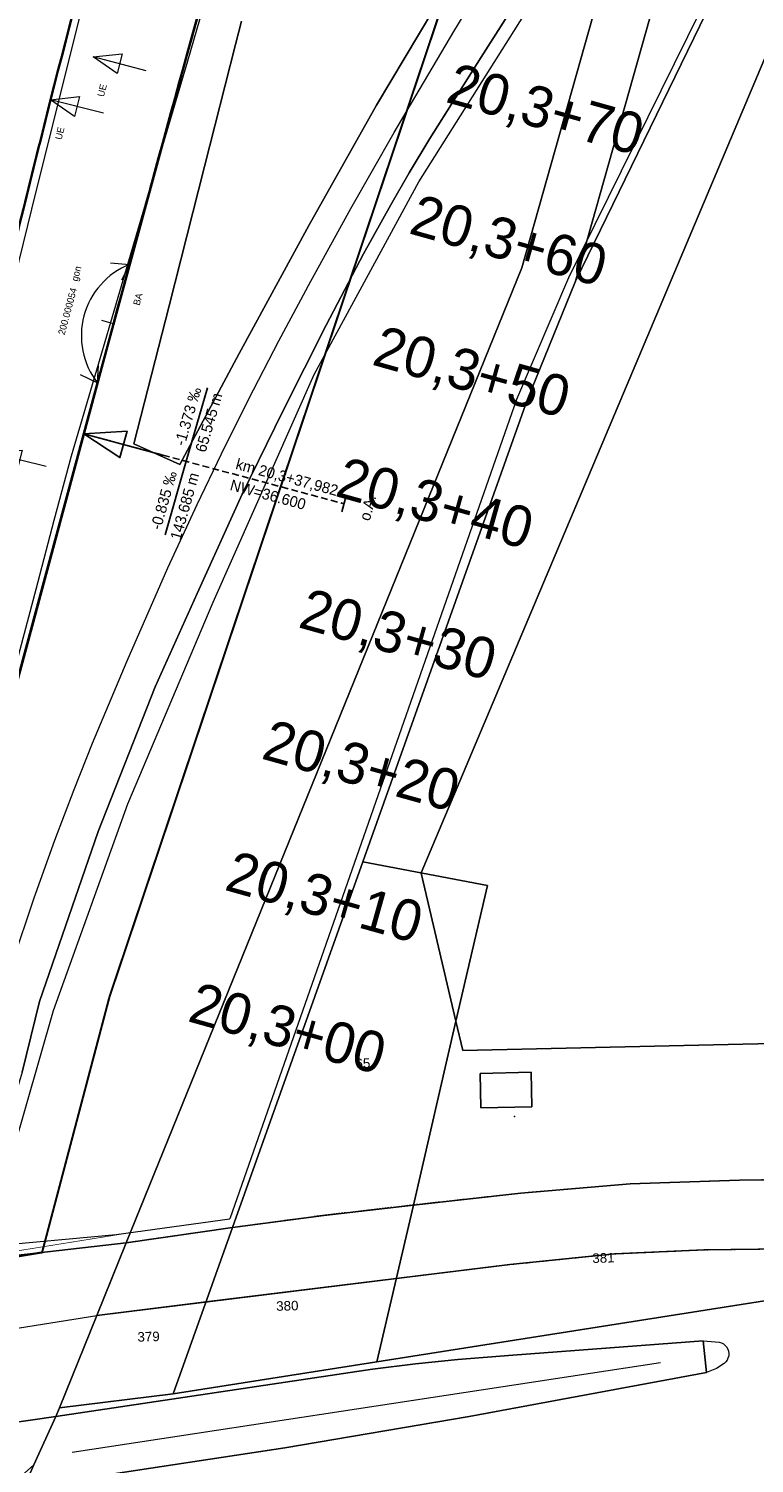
# Model space of a CAD drawing. Header units: millimetres. Extents: x -191 to 81095, y -508122 to 28741.
# Tile 63 of 251: x 4967 to 5020, y 9779 to 9884. Entities that reach past the tile are written whole.
import ezdxf
from ezdxf.enums import TextEntityAlignment as Align

# ---------------------------------------------------------------- set-up
doc = ezdxf.new("R2010")
doc.units = ezdxf.units.MM
for name, pattern in [('240620_Dorsten Achse$0$STRICHLINIE', [0.75, 0.5, -0.25]), ('AUSGEZOGEN', [2, 1, 1]), ('Marx-Verm$0$1', [0]), ('STRICHPUNKT', [1, 0.5, -0.25, 0, -0.25]), ('VE22-087 DB - VST Hervest-Dorsten ALK VA2736$0$1', [0]), ('VE22-087 DB - VST Hervest-Dorsten ALK VA2736$0$2', [0.16, 0.06, -0.1]), ('VERDECKT2', [4.7625, 3.175, -1.5875])]:
    doc.linetypes.add(name, pattern=pattern)
doc.layers.get('0').update_dxf_attribs({"color": 251})
for name, color, linetype, lineweight in [('240620_Dorsten Achse$0$EB-2236S-QPLIN-TXT', 7, 'Continuous', 35), ('240620_Dorsten Achse$0$EB-62236R-A-ACHSE', 1, 'Continuous', 35), ('240620_Dorsten Achse$0$EB-62236R-A-PFEIL-LIN', 1, 'Continuous', 18), ('240620_Dorsten Achse$0$EB-62236R-A-PFEIL-TXT', 1, 'Continuous', 18), ('240620_Dorsten Achse$0$EB-62236R-TS-FUSS', 250, '240620_Dorsten Achse$0$STRICHLINIE', 25), ('240620_Dorsten Achse$0$EB-62236R-TS-LIN', 250, 'Continuous', 25), ('240620_Dorsten Achse$0$EB-62236R-TS-TXT-025', 250, 'Continuous', 25), ('240620_Dorsten Achse$0$EB-62273R-A-ACHSE', 1, 'Continuous', 35), ('240620_Dorsten Achse$0$EB-62273R-A-PFEIL-LIN', 1, 'Continuous', 18), ('240620_Dorsten Achse$0$EB-62273R-A-PFEIL-TXT', 1, 'Continuous', 18), ('240620_Dorsten Achse$0$EB-62273S-A-PFEIL-LIN', 1, 'Continuous', 18), ('240620_Dorsten Achse$0$EB-62273S-A-PFEIL-TXT', 1, 'Continuous', 18), ('EB-2236R-A-ACHSE', 2, 'Continuous', 35), ('Marx-Verm$0$S_B-BhnAxe', 251, 'Marx-Verm$0$1', 18), ('VE22-087 DB - VST Hervest-Dorsten ALK VA2736$0$AX_Bahnverkehr', 7, 'VE22-087 DB - VST Hervest-Dorsten ALK VA2736$0$1', 18), ('VE22-087 DB - VST Hervest-Dorsten ALK VA2736$0$AX_Flurstueck', 9, 'VE22-087 DB - VST Hervest-Dorsten ALK VA2736$0$1', 18), ('VE22-087 DB - VST Hervest-Dorsten ALK VA2736$0$AX_Gebaeude', 7, 'VE22-087 DB - VST Hervest-Dorsten ALK VA2736$0$1', 18), ('VE22-087 DB - VST Hervest-Dorsten ALK VA2736$0$AX_Gehoelz', 7, 'VE22-087 DB - VST Hervest-Dorsten ALK VA2736$0$1', 18), ('VE22-087 DB - VST Hervest-Dorsten ALK VA2736$0$AX_Gelaendekante', 7, 'VE22-087 DB - VST Hervest-Dorsten ALK VA2736$0$1', 18), ('VE22-087 DB - VST Hervest-Dorsten ALK VA2736$0$AX_Gleis', 7, 'VE22-087 DB - VST Hervest-Dorsten ALK VA2736$0$1', 18), ('VE22-087 DB - VST Hervest-Dorsten ALK VA2736$0$AX_IndustrieUndGewerbeflaeche', 7, 'VE22-087 DB - VST Hervest-Dorsten ALK VA2736$0$1', 18), ('VE22-087 DB - VST Hervest-Dorsten ALK VA2736$0$AX_Strassenverkehr', 7, 'VE22-087 DB - VST Hervest-Dorsten ALK VA2736$0$1', 18), ('VE22-087 DB - VST Hervest-Dorsten ALK VA2736$0$AX_Strassenverkehrsanlage', 7, 'VE22-087 DB - VST Hervest-Dorsten ALK VA2736$0$1', 18), ('VE22-087 DB - VST Hervest-Dorsten ALK VA2736$0$AX_Vegetationsmerkmal', 7, 'VE22-087 DB - VST Hervest-Dorsten ALK VA2736$0$1', 18), ('VE22-087 DB - VST Hervest-Dorsten ALK VA2736$0$AX_Weg', 7, 'VE22-087 DB - VST Hervest-Dorsten ALK VA2736$0$1', 18), ('VE22-087 DB - VST Hervest-Dorsten ALK VA2736$0$Flurgrenzen', 9, 'VE22-087 DB - VST Hervest-Dorsten ALK VA2736$0$1', 18)]:
    doc.layers.add(name, color=color, linetype=linetype, lineweight=lineweight)
for name, color, linetype in [('TTK-DB-Grenze', 110, 'AUSGEZOGEN'), ('TTK-P-Gleis', 162, 'Continuous'), ('XREF ALK Kataster', 251, 'Continuous'), ('XREF Nachvermessung', 7, 'Continuous')]:
    doc.layers.add(name, color=color, linetype=linetype)
doc.layers.add('TTK-P-Planfeststellungsgrenze 100', color=7, linetype='VERDECKT2', lineweight=50, true_color=0x000000)
doc.styles.add('240620_Dorsten Achse$0$AKG DIN 6776', font='AKG_DIN67.TTF')
doc.styles.add('240620_Dorsten Achse$0$PROVI', font='PROVI.SHX')
doc.styles.add('VE22-087 DB - VST Hervest-Dorsten ALK VA2736$0$0', font='arial.ttf')

# ---------------------------------------------------------------- blocks, each defined once
blk = doc.blocks.new('VE22-087 DB - VST Hervest-Dorsten ALK VA2736$0$99')
at = {"color": 0}
blk.add_point((0, 0), dxfattribs=at)
blk = doc.blocks.new('VE22-087 DB - VST Hervest-Dorsten ALK VA2736')
at = {"layer": 'VE22-087 DB - VST Hervest-Dorsten ALK VA2736$0$AX_Flurstueck', "linetype": 'VE22-087 DB - VST Hervest-Dorsten ALK VA2736$0$1', "lineweight": 13, "ltscale": 0.5}
for points in [[(4960.25, 9909.94, 0), (4954.23, 9875.53, 0), (4949.81, 9850.19, 0), (4943.05, 9818.03, 0), (4940.97, 9810, 0), (4939.01, 9810.31, 0), (4935.73, 9790.72, 0), (4943.84, 9790.97, 0), (4962.7, 9793.85, 0), (4974.25, 9795.16, 0), (5003.25, 9866.66, 0), (5013.39, 9902.58, 0)], [(5139.87, 9951.42, 0), (5051.05, 9938.16, 0), (5027.25, 9906.91, 0), (5007.2, 9865.67, 0), (5003.66, 9856.95, 0), (4991.6, 9823.11, 0), (5000.74, 9821.37, 0), (4998.43, 9811.41, 0), (4995.31, 9797.94, 0), (5003.19, 9798.8, 0), (5011.19, 9799.48, 0), (5019.21, 9799.75, 0), (5026.75, 9799.86, 0), (5034.26, 9799.78, 0), (5049.31, 9799.38, 0), (5059.31, 9799.28, 0), (5065.55, 9800.21, 0), (5074.38, 9801.99, 0), (5079.29, 9802.78, 0), (5114.96, 9807.66, 0)], [(5123.76, 9806.7, 0), (5084.34, 9800.66, 0), (5035.03, 9793.11, 0), (4992.64, 9786.43, 0), (4977.71, 9784.1, 0), (4969.36, 9783.06, 0), (4969.09, 9782.44, 0), (4967.5, 9778.89, 0)]]:
    blk.add_polyline3d(points, dxfattribs=at)
for points in [[(5023.84, 9939.55, 0), (5017.8, 9918.18, 0), (5013.39, 9902.58, 0), (5003.25, 9866.66, 0), (4974.25, 9795.16, 0), (4982.05, 9796.28, 0), (4991.6, 9823.11, 0), (5003.66, 9856.95, 0), (5007.2, 9865.67, 0), (5012.93, 9886.01, 0), (5016.55, 9898.88, 0), (5020.92, 9914.37, 0), (5024.6, 9927.38, 0), (5025.97, 9932.26, 0), (5026.61, 9934.52, 0), (5027.76, 9938.58, 0), (5036.51, 9967.43, 0), (5048.23, 10006.38, 0), (5052.15, 10018.69, 0), (5056.3, 10037.03, 0), (5052.1, 10037.43, 0), (5048.15, 10019.8, 0)], [(5016.55, 9898.88, 0), (5012.93, 9886.01, 0), (5007.2, 9865.67, 0), (5027.25, 9906.91, 0), (5051.05, 9938.16, 0), (5026.61, 9934.52, 0), (5025.97, 9932.26, 0), (5024.6, 9927.38, 0), (5020.92, 9914.37, 0)], [(5000.74, 9821.37, 0), (4991.6, 9823.11, 0), (4982.05, 9796.28, 0), (4988.74, 9797.18, 0), (4995.31, 9797.94, 0), (4998.43, 9811.41, 0)], [(5059.31, 9799.28, 0), (5049.31, 9799.38, 0), (5034.26, 9799.78, 0), (5026.75, 9799.86, 0), (5019.21, 9799.75, 0), (5011.19, 9799.48, 0), (5003.19, 9798.8, 0), (4995.31, 9797.94, 0), (4992.64, 9786.43, 0), (5035.03, 9793.11, 0), (5084.34, 9800.66, 0), (5079.36, 9800.18, 0), (5069.35, 9799.53, 0)], [(4988.74, 9797.18, 0), (4982.05, 9796.28, 0), (4977.71, 9784.1, 0), (4992.64, 9786.43, 0), (4995.31, 9797.94, 0)], [(4974.25, 9795.16, 0), (4972.11, 9789.85, 0), (4969.36, 9783.06, 0), (4977.71, 9784.1, 0), (4982.05, 9796.28, 0)], [(4974.25, 9795.16, 0), (4962.7, 9793.85, 0), (4957.43, 9774.21, 0), (4963.99, 9775.76, 0), (4965.25, 9776.88, 0), (4967.5, 9778.89, 0), (4969.09, 9782.44, 0), (4969.36, 9783.06, 0), (4972.11, 9789.85, 0)]]:
    blk.add_polyline3d(points, close=True, dxfattribs=at)
at = {"layer": 'VE22-087 DB - VST Hervest-Dorsten ALK VA2736$0$AX_Gebaeude', "color": 7, "linetype": 'VE22-087 DB - VST Hervest-Dorsten ALK VA2736$0$1', "lineweight": 13, "ltscale": 0.5}
for points in [[(5092, 9938.66, 0), (5054.01, 9933.1, 0), (5031.68, 9907.2, 0), (4995.89, 9822.29, 0), (4995.88, 9822.26, 0), (4998.43, 9811.41, 0), (4998.93, 9809.27, 0), (5045.4, 9810.31, 0), (5048.4, 9817.45, 0), (5051.63, 9818.85, 0), (5053.3, 9822.84, 0), (5052.05, 9826.13, 0), (5053.35, 9829.24, 0), (5053.21, 9829.3, 0), (5066.21, 9860.21, 0), (5087.12, 9851.4, 0), (5102.73, 9888.31, 0), (5110.88, 9907.57, 0), (5119.2, 9927.23, 0), (5118.85, 9927.38, 0), (5098.35, 9936.03, 0)], [(5000.2, 9807.58, 0), (5000.25, 9805.07, 0), (5003.98, 9805.15, 0), (5003.94, 9807.68, 0)]]:
    blk.add_polyline3d(points, close=True, dxfattribs=at)
at = {"layer": 'VE22-087 DB - VST Hervest-Dorsten ALK VA2736$0$AX_Gehoelz', "color": 3, "linetype": 'VE22-087 DB - VST Hervest-Dorsten ALK VA2736$0$1', "lineweight": 13, "ltscale": 0.5, "true_color": 0x00ff00}
blk.add_polyline3d([(4982.7, 9884.73, 0), (4982.26, 9883.02, 0), (4979.99, 9874.09, 0), (4977.4, 9863.88, 0), (4974.82, 9853.75, 0), (4978.2, 9852.24, 0), (4982.54, 9860.37, 0), (4987.64, 9869.76, 0), (4992.61, 9878.57, 0), (4996.8, 9885.61, 0)], dxfattribs=at)
at = {"layer": 'VE22-087 DB - VST Hervest-Dorsten ALK VA2736$0$AX_Gelaendekante', "color": 251, "linetype": 'VE22-087 DB - VST Hervest-Dorsten ALK VA2736$0$1', "lineweight": 13, "ltscale": 0.5}
blk.add_polyline3d([(4963.95, 9794.9, 0), (4973.53, 9795.78, 0), (4981.86, 9796.92, 0)], dxfattribs=at)
at = {"layer": 'VE22-087 DB - VST Hervest-Dorsten ALK VA2736$0$AX_Strassenverkehr', "color": 253, "linetype": 'VE22-087 DB - VST Hervest-Dorsten ALK VA2736$0$1', "lineweight": 13, "ltscale": 0.5, "true_color": 0x999999}
blk.add_polyline3d([(4959.82, 9776.04, 0), (4959.46, 9781.04, 0), (4969.09, 9782.44, 0), (4969.36, 9783.06, 0), (4972.11, 9789.85, 0), (4974.25, 9795.16, 0), (4962.7, 9793.85, 0), (4943.84, 9790.97, 0), (4935.73, 9790.72, 0), (4931.88, 9790.75, 0), (4928.11, 9790.25, 0), (4927.5, 9790.32, 0), (4924.44, 9790.71, 0), (4921.4, 9790.22, 0), (4908.06, 9788.05, 0), (4904.23, 9787.43, 0), (4893.57, 9785.69, 0), (4889.79, 9785.11, 0), (4883.35, 9784.12, 0), (4883.5, 9783.19, 0), (4873.64, 9781.55, 0), (4863.33, 9779.73, 0), (4863.17, 9779.71, 0), (4835.13, 9774.72, 0)], dxfattribs=at)
blk.add_polyline3d([(4959.46, 9781.04, 0), (4959.82, 9776.04, 0), (4965.25, 9776.88, 0), (4966.7, 9777.11, 0), (4967.5, 9778.89, 0), (4969.09, 9782.44, 0)], close=True, dxfattribs=at)
at = {"layer": 'VE22-087 DB - VST Hervest-Dorsten ALK VA2736$0$AX_Strassenverkehrsanlage', "color": 7, "linetype": 'VE22-087 DB - VST Hervest-Dorsten ALK VA2736$0$1', "lineweight": 13, "ltscale": 0.5, "true_color": 0xf7f7f0}
for points in [[(4844.22, 9769.32, 0), (4871.93, 9773.91, 0), (4894.71, 9777.7, 0), (4916.01, 9781.11, 0), (4934.58, 9783.87, 0), (4939.75, 9784.68, 0), (4972.11, 9789.85, 0)], [(5016.54, 9787.97, 0), (5017.73, 9787.89, 0), (5017.89, 9787.84, 0), (5018.04, 9787.76, 0), (5018.17, 9787.65, 0), (5018.27, 9787.53, 0), (5018.35, 9787.38, 0), (5018.41, 9787.22, 0), (5018.43, 9787.05, 0), (5018.42, 9786.88, 0), (5018.37, 9786.72, 0), (5018.3, 9786.57, 0), (5018.2, 9786.43, 0), (5018.08, 9786.32, 0), (5017.53, 9785.96, 0), (5016.8, 9785.66, 0)]]:
    blk.add_polyline3d(points, dxfattribs=at)
at = {"layer": 'VE22-087 DB - VST Hervest-Dorsten ALK VA2736$0$AX_Vegetationsmerkmal', "color": 7, "linetype": 'VE22-087 DB - VST Hervest-Dorsten ALK VA2736$0$1', "lineweight": 13, "ltscale": 0.5}
blk.add_polyline3d([(5000.2, 9807.58, 0), (5003.94, 9807.68, 0), (5003.98, 9805.15, 0), (5000.25, 9805.07, 0)], close=True, dxfattribs=at)
blk.add_polyline3d([(4970.31, 9779.82, 0), (5013.42, 9786.39, 0)], dxfattribs=at)
at = {"layer": 'VE22-087 DB - VST Hervest-Dorsten ALK VA2736$0$Flurgrenzen', "ltscale": 0.5}
blk.add_polyline3d([(4967.5, 9778.89, 0), (4969.09, 9782.44, 0), (4969.36, 9783.06, 0), (4972.11, 9789.85, 0), (4974.25, 9795.16, 0), (4962.7, 9793.85, 0), (4943.84, 9790.97, 0), (4935.73, 9790.72, 0), (4931.88, 9790.75, 0), (4928.11, 9790.25, 0), (4927.5, 9790.32, 0), (4924.44, 9790.71, 0), (4921.4, 9790.22, 0), (4908.06, 9788.05, 0), (4904.23, 9787.43, 0), (4893.57, 9785.69, 0), (4889.79, 9785.11, 0), (4883.35, 9784.12, 0), (4883.5, 9783.19, 0), (4873.64, 9781.55, 0), (4863.33, 9779.73, 0), (4863.17, 9779.71, 0), (4835.13, 9774.72, 0)], dxfattribs=at)
at = {"layer": 'VE22-087 DB - VST Hervest-Dorsten ALK VA2736$0$AX_Gebaeude', "color": 7, "xscale": 0.5, "yscale": 0.5, "zscale": 0.5, "rotation": 1.589429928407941}
blk.add_blockref('VE22-087 DB - VST Hervest-Dorsten ALK VA2736$0$99', (5002.73, 9804.44), dxfattribs=at)
at = {"layer": 'VE22-087 DB - VST Hervest-Dorsten ALK VA2736$0$AX_Flurstueck', "char_height": 0.7, "attachment_point": 2, "rotation": 1.5894, "style": 'VE22-087 DB - VST Hervest-Dorsten ALK VA2736$0$0', "bg_fill": 3, "box_fill_scale": 1, "bg_fill_color": 256, "bg_fill_transparency": 0}
for s, insert in [('65', (4991.6, 9808.68)), ('381', (5009.23, 9794.41)), ('380', (4986.06, 9790.9)), ('379', (4975.89, 9788.64))]:
    blk.add_mtext(s, dxfattribs=dict(at, insert=insert))
at = {"layer": 'VE22-087 DB - VST Hervest-Dorsten ALK VA2736$0$AX_Bahnverkehr', "color": 253, "linetype": 'VE22-087 DB - VST Hervest-Dorsten ALK VA2736$0$1', "lineweight": 13, "ltscale": 0.5, "true_color": 0x999999}
for points in [[(4966.63, 9807.67, 0), (4967.9, 9812.86, 0), (4972.21, 9825.33, 0), (4976.38, 9835.94, 0), (4979.46, 9842.77, 0), (4982.76, 9850.05, 0), (4985.75, 9856.15, 0), (4988.91, 9862.44, 0), (4991.66, 9867.67, 0), (4993.65, 9871.27, 0), (4995, 9873.61, 0), (4996.52, 9876.14, 0), (5000.28, 9882.11, 0), (5005.39, 9890.14, 0)], [(4996.8, 9885.61, 0), (4992.61, 9878.57, 0), (4987.64, 9869.76, 0), (4982.54, 9860.37, 0), (4978.2, 9852.24, 0), (4974.82, 9853.75, 0), (4977.4, 9863.88, 0), (4979.99, 9874.09, 0), (4982.26, 9883.02, 0), (4982.7, 9884.73, 0)]]:
    blk.add_polyline3d(points, dxfattribs=at)
at = {"layer": 'VE22-087 DB - VST Hervest-Dorsten ALK VA2736$0$AX_Gehoelz', "color": 3, "linetype": 'VE22-087 DB - VST Hervest-Dorsten ALK VA2736$0$1', "lineweight": 13, "ltscale": 0.5, "true_color": 0x00ff00}
for points in [[(5091.24, 9993.6, 0), (5071.53, 9974.67, 0), (5047.74, 9948.83, 0), (5037.91, 9936.2, 0), (5020.92, 9914.37, 0), (5013.39, 9902.58, 0), (5003.25, 9866.66, 0), (4974.25, 9795.16, 0), (4982.05, 9796.28, 0), (4991.6, 9823.11, 0), (5003.66, 9856.95, 0), (5007.2, 9865.67, 0), (5027.25, 9906.91, 0), (5051.05, 9938.16, 0), (5065.97, 9957.01, 0), (5064.27, 9958.71, 0), (5071.99, 9967.04, 0), (5090.58, 9986.27, 0), (5096.76, 9992.67, 0), (5103.16, 9998.52, 0), (5099.18, 10000.37, 0)], [(5013.39, 9902.58, 0), (5010.38, 9897.92, 0), (5005.39, 9890.14, 0), (5000.28, 9882.11, 0), (4996.52, 9876.14, 0), (4995, 9873.61, 0), (4993.65, 9871.27, 0), (4991.66, 9867.67, 0), (4988.91, 9862.44, 0), (4985.75, 9856.15, 0), (4982.76, 9850.05, 0), (4979.46, 9842.77, 0), (4976.38, 9835.94, 0), (4972.21, 9825.33, 0), (4967.9, 9812.86, 0), (4966.63, 9807.67, 0), (4965.4, 9803.52, 0), (4962.7, 9793.85, 0), (4974.25, 9795.16, 0), (5003.25, 9866.66, 0)]]:
    blk.add_polyline3d(points, close=True, dxfattribs=at)
at = {"layer": 'VE22-087 DB - VST Hervest-Dorsten ALK VA2736$0$AX_Gelaendekante', "color": 18, "linetype": 'VE22-087 DB - VST Hervest-Dorsten ALK VA2736$0$1', "lineweight": 13, "ltscale": 0.5, "true_color": 0x520000}
for points in [[(4963.95, 9794.9, 0), (4968.93, 9812.21, 0), (4974.37, 9827.35, 0), (4980.64, 9842.15, 0), (4988.04, 9858.83, 0), (4995.72, 9872.95, 0), (5010.1, 9895.8, 0), (5021.89, 9913.29, 0), (5027.75, 9921.16, 0), (5040.05, 9936.52, 0), (5048.54, 9947.6, 0), (5059.26, 9960.03, 0), (5072.11, 9973.97, 0), (5092.14, 9993.31, 0), (5101.55, 10001.49, 0), (5117.01, 10015.1, 0), (5133.64, 10027.32, 0), (5135.65, 10028.33, 0), (5137.01, 10028.54, 0), (5138.12, 10028.5, 0)], [(5138.12, 10028.5, 0), (5137.61, 10028.01, 0), (5115.86, 10010.49, 0), (5103.01, 9998.82, 0), (5096.51, 9992.91, 0), (5066.12, 9958, 0), (5050.77, 9938.37, 0), (5027, 9907.13, 0), (5006.68, 9865.91, 0), (5002.87, 9857, 0), (4981.86, 9796.92, 0)]]:
    blk.add_polyline3d(points, dxfattribs=at)
at = {"layer": 'VE22-087 DB - VST Hervest-Dorsten ALK VA2736$0$AX_Gleis', "color": 7, "linetype": 'VE22-087 DB - VST Hervest-Dorsten ALK VA2736$0$1', "lineweight": 13, "ltscale": 0.5}
for points in [[(4950.8, 9804.5, 0), (4951.52, 9807.35, 0), (4951.81, 9808.52, 0), (4954.33, 9818.48, 0), (4957.11, 9829.66, 0), (4959.78, 9840.47, 0), (4962.07, 9849.69, 0), (4964.85, 9860.88, 0), (4967.67, 9872.24, 0), (4970.56, 9883.86, 0), (4972.7, 9892.47, 0)], [(4957.42, 9804.06, 0), (4957.91, 9805.91, 0), (4958.94, 9809.95, 0), (4960.11, 9814.44, 0), (4961.59, 9820.08, 0), (4963.26, 9826.4, 0), (4964.77, 9832.16, 0), (4966.26, 9837.84, 0), (4967.65, 9843.1, 0), (4968.99, 9848.15, 0), (4970.25, 9852.87, 0), (4972.59, 9860.84, 0), (4974.57, 9867.58, 0), (4976.63, 9874.56, 0), (4978.77, 9881.84, 0), (4980.98, 9889.43, 0)], [(4962.23, 9803.73, 0), (4962.68, 9805.33, 0), (4965.93, 9815.71, 0), (4967.52, 9820.45, 0), (4969.03, 9824.68, 0), (4970.45, 9828.41, 0), (4971.8, 9831.8, 0), (4974.33, 9837.84, 0), (4977.32, 9844.66, 0), (4979.45, 9849.29, 0), (4981.24, 9853.02, 0), (4983.22, 9857, 0), (4985.45, 9861.31, 0), (4987.79, 9865.67, 0), (4990.73, 9871, 0), (4993.91, 9876.58, 0), (4998.27, 9883.99, 0), (5001.71, 9889.67, 0), (5006.22, 9896.88, 0), (5009.56, 9902.05, 0), (5013.01, 9907.26, 0), (5015.92, 9911.52, 0)]]:
    blk.add_polyline3d(points, dxfattribs=at)
at = {"layer": 'VE22-087 DB - VST Hervest-Dorsten ALK VA2736$0$AX_IndustrieUndGewerbeflaeche', "color": 253, "linetype": 'VE22-087 DB - VST Hervest-Dorsten ALK VA2736$0$1', "lineweight": 13, "ltscale": 0.5, "true_color": 0x999999}
blk.add_polyline3d([(5027.25, 9906.91, 0), (5007.2, 9865.67, 0), (5003.66, 9856.95, 0), (4991.6, 9823.11, 0), (4982.05, 9796.28, 0), (4988.74, 9797.18, 0), (4995.31, 9797.94, 0), (5003.19, 9798.8, 0), (5011.19, 9799.48, 0), (5019.21, 9799.75, 0), (5026.75, 9799.86, 0), (5034.26, 9799.78, 0), (5049.31, 9799.38, 0), (5059.31, 9799.28, 0), (5065.55, 9800.21, 0), (5074.38, 9801.99, 0), (5079.29, 9802.78, 0), (5114.96, 9807.66, 0)], dxfattribs=at)
at = {"layer": 'VE22-087 DB - VST Hervest-Dorsten ALK VA2736$0$AX_Strassenverkehr', "color": 253, "linetype": 'VE22-087 DB - VST Hervest-Dorsten ALK VA2736$0$1', "lineweight": 13, "ltscale": 0.5, "true_color": 0x999999}
blk.add_polyline3d([(5024.55, 9794.76, 0), (5016.6, 9794.66, 0), (5010.04, 9794.36, 0), (5002.37, 9793.58, 0), (4994.06, 9792.56, 0), (4980.11, 9790.84, 0), (4972.11, 9789.85, 0), (4969.36, 9783.06, 0), (4969.09, 9782.44, 0), (4992.31, 9785.91, 0), (4995.46, 9786.29, 0), (4998.58, 9786.62, 0), (5002.59, 9786.92, 0), (5016.54, 9787.97, 0), (5016.8, 9785.66, 0), (4999.39, 9782.44, 0), (4985.89, 9780.13, 0), (4971.41, 9777.93, 0)], dxfattribs=at)
blk.add_polyline3d([(5016.54, 9787.97, 0), (5002.59, 9786.92, 0), (4998.58, 9786.62, 0), (4995.46, 9786.29, 0), (4992.31, 9785.91, 0), (4969.09, 9782.44, 0), (4967.5, 9778.89, 0), (4966.7, 9777.11, 0), (4971.41, 9777.93, 0), (4985.89, 9780.13, 0), (4999.39, 9782.44, 0), (5016.8, 9785.66, 0)], close=True, dxfattribs=at)
at = {"layer": 'VE22-087 DB - VST Hervest-Dorsten ALK VA2736$0$AX_Strassenverkehrsanlage', "color": 7, "linetype": 'VE22-087 DB - VST Hervest-Dorsten ALK VA2736$0$1', "lineweight": 13, "ltscale": 0.5, "true_color": 0xf7f7f0}
blk.add_polyline3d([(4972.11, 9789.85, 0), (5002.37, 9793.58, 0), (5010.04, 9794.36, 0), (5016.6, 9794.66, 0), (5024.55, 9794.76, 0), (5037.85, 9794.69, 0), (5052.93, 9794.26, 0), (5059.56, 9794.31, 0), (5063.79, 9794.48, 0), (5067.73, 9794.82, 0)], dxfattribs=at)
at = {"layer": 'VE22-087 DB - VST Hervest-Dorsten ALK VA2736$0$AX_Vegetationsmerkmal', "color": 7, "linetype": 'VE22-087 DB - VST Hervest-Dorsten ALK VA2736$0$1', "lineweight": 13, "ltscale": 0.5}
blk.add_polyline3d([(5027.25, 9906.91, 0), (5007.2, 9865.67, 0), (5003.66, 9856.95, 0), (4991.6, 9823.11, 0), (4982.05, 9796.28, 0), (4988.74, 9797.18, 0), (4995.31, 9797.94, 0), (5003.19, 9798.8, 0), (5011.19, 9799.48, 0), (5019.21, 9799.75, 0), (5026.75, 9799.86, 0), (5034.26, 9799.78, 0), (5045.86, 9799.47, 0), (5047.28, 9800.88, 0), (5048.29, 9810.73, 0), (5045.4, 9810.31, 0), (4998.93, 9809.27, 0), (4998.43, 9811.41, 0), (4995.88, 9822.26, 0), (4995.89, 9822.29, 0), (4995.89, 9822.29, 0), (5031.68, 9907.2, 0)], dxfattribs=at)
at = {"layer": 'VE22-087 DB - VST Hervest-Dorsten ALK VA2736$0$AX_Weg', "color": 7, "linetype": 'VE22-087 DB - VST Hervest-Dorsten ALK VA2736$0$2', "lineweight": 13, "ltscale": 0.5}
blk.add_polyline3d([(5026.75, 9799.86, 0), (5019.21, 9799.75, 0), (5011.19, 9799.48, 0), (5003.19, 9798.8, 0), (4995.31, 9797.94, 0), (4988.74, 9797.18, 0), (4982.05, 9796.28, 0), (4974.25, 9795.16, 0), (4972.11, 9789.85, 0), (4980.11, 9790.84, 0), (4994.06, 9792.56, 0), (5002.37, 9793.58, 0), (5010.04, 9794.36, 0), (5016.6, 9794.66, 0), (5024.55, 9794.76, 0)], dxfattribs=at)
at = {"layer": 'VE22-087 DB - VST Hervest-Dorsten ALK VA2736$0$Flurgrenzen', "ltscale": 0.5}
for points in [[(5078.69, 10094.73, 0), (5053.24, 10042.93, 0), (5052.1, 10037.43, 0), (5048.15, 10019.8, 0), (5023.84, 9939.55, 0), (5017.8, 9918.18, 0), (5013.39, 9902.58, 0), (5003.25, 9866.66, 0), (4974.25, 9795.16, 0), (4982.05, 9796.28, 0), (4988.74, 9797.18, 0), (4995.31, 9797.94, 0), (5003.19, 9798.8, 0), (5011.19, 9799.48, 0), (5019.21, 9799.75, 0), (5026.75, 9799.86, 0), (5034.26, 9799.78, 0), (5049.31, 9799.38, 0), (5059.31, 9799.28, 0), (5065.55, 9800.21, 0), (5074.38, 9801.99, 0), (5079.29, 9802.78, 0), (5114.96, 9807.66, 0)], [(4835.13, 9774.72, 0), (4863.17, 9779.71, 0), (4863.33, 9779.73, 0), (4873.64, 9781.55, 0), (4883.5, 9783.19, 0), (4883.35, 9784.12, 0), (4889.79, 9785.11, 0), (4893.57, 9785.69, 0), (4904.23, 9787.43, 0), (4908.06, 9788.05, 0), (4921.4, 9790.22, 0), (4924.44, 9790.71, 0), (4927.5, 9790.32, 0), (4928.11, 9790.25, 0), (4931.88, 9790.75, 0), (4935.73, 9790.72, 0), (4943.84, 9790.97, 0), (4962.7, 9793.85, 0), (4974.25, 9795.16, 0), (5003.25, 9866.66, 0), (5013.39, 9902.58, 0)], [(5114.96, 9807.66, 0), (5079.29, 9802.78, 0), (5074.38, 9801.99, 0), (5065.55, 9800.21, 0), (5059.31, 9799.28, 0), (5049.31, 9799.38, 0), (5034.26, 9799.78, 0), (5026.75, 9799.86, 0), (5019.21, 9799.75, 0), (5011.19, 9799.48, 0), (5003.19, 9798.8, 0), (4995.31, 9797.94, 0), (4988.74, 9797.18, 0), (4982.05, 9796.28, 0), (4974.25, 9795.16, 0), (4972.11, 9789.85, 0), (4969.36, 9783.06, 0), (4969.09, 9782.44, 0), (4967.5, 9778.89, 0)]]:
    blk.add_polyline3d(points, dxfattribs=at)
blk = doc.blocks.new('Marx-Verm$0$99')
at = {"color": 0}
blk.add_point((0, 0), dxfattribs=at)
blk = doc.blocks.new('Marx-Verm')
at = {"layer": 'Marx-Verm$0$S_B-BhnAxe', "lineweight": 35}
for p, xscale, yscale, zscale, rotation in [((2567394.9, 5726733.22), 0.2000000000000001, 0.2000000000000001, 0.2000000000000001, 0.7647354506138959), ((2567393.56, 5726727.55), 0.1999999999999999, 0.1999999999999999, 0.1999999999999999, 0.764734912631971), ((2567399.76, 5726716.99), 0.2, 0.2, 0.2, 0.764733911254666)]:
    blk.add_blockref('Marx-Verm$0$99', p, dxfattribs=dict(at, xscale=xscale, yscale=yscale, zscale=zscale, rotation=rotation))
blk = doc.blocks.new('240620_Dorsten Achse$0$PVI_TSNW')
at = {"color": 0, "linetype": 'ByBlock', "lineweight": -2, "flags": 128}
blk.add_lwpolyline([(0, 7.5), (0, 0), (-1.25, 3.75), (1.25, 3.75), (0, 0)], dxfattribs=at)

msp = doc.modelspace()

# ---------------------------------------------------------------- linework, layer by layer
at = {"layer": 'EB-2236R-A-ACHSE', "color": 251, "linetype": 'STRICHPUNKT', "ltscale": 10, "flags": 128}
msp.add_lwpolyline([(4859.502, 9422.799), (4872.511, 9471.077, 0.0178288), (4877.336, 9491.914), (4880.465, 9508.02), (4883.328, 9522.752, -0.0178288), (4892.816, 9563.73), (4973.336, 9862.553, -0.0052343), (4993.14, 9933.103), (5038.787, 10089.402, -0.0002074), (5041.243, 10097.8, -0.0006222), (5043.007, 10103.796, -0.0010371), (5045.268, 10111.383, -0.0014519), (5047.324, 10118.162, -0.0018667), (5049.623, 10125.563, -0.0022815), (5051.83, 10132.469, -0.0026964), (5054.241, 10139.759, -0.0031112), (5056.621, 10146.683, -0.0667748), (5124.742, 10280.593, -0.0323466), (5164.803, 10331.303, -0.0041016), (5170.572, 10337.602, -0.0035547), (5176.723, 10344.115, -0.0030078), (5182.611, 10350.188, -0.0024609), (5188.975, 10356.61, -0.0019141), (5194.843, 10362.429, -0.0013672), (5201.444, 10368.889, -0.0008203), (5206.677, 10373.967, -0.0002734), (5214.02, 10381.059), (5282.892, 10447.511)], format="xyb", dxfattribs=at)

# ---------------------------------------------------------------- next in the draw order: block references
at = {"layer": 'XREF ALK Kataster', "color": 251}
msp.add_blockref('VE22-087 DB - VST Hervest-Dorsten ALK VA2736', (0, 0), dxfattribs=at)

# ---------------------------------------------------------------- next in the draw order: linework, layer by layer
at = {"layer": '240620_Dorsten Achse$0$EB-2236S-QPLIN-TXT', "color": 251}
msp.add_lwpolyline([(4957.019, 9802.003), (4960.462, 9814.782), (4967.819, 9842.085), (4972.165, 9858.214), (4978.705, 9882.257), (4985.717, 9907.323), (4991.187, 9926.396), (4996.298, 9943.92), (5000.365, 9957.846), (5003.226, 9967.643), (5007.183, 9981.192), (5010.739, 9993.367), (5014.748, 10007.097), (5018.773, 10020.878), (5022.828, 10034.763), (5026.886, 10048.658), (5031.45, 10064.286), (5035.031, 10076.549), (5039.484, 10091.79)], dxfattribs=at)
at = {"layer": '240620_Dorsten Achse$0$EB-62236R-A-ACHSE', "color": 251}
msp.add_line((4892.821, 9563.751), (4973.336, 9862.559), dxfattribs=at)
msp.add_arc((8352.8, 8951.943), 3500, 163.719962, 164.919493, dxfattribs=at)
at = {"layer": '240620_Dorsten Achse$0$EB-62236R-A-PFEIL-LIN', "color": 251}
msp.add_line((4973.336, 9862.559), (4972.467, 9862.793), dxfattribs=at)
at = {"layer": '240620_Dorsten Achse$0$EB-62236R-A-PFEIL-LIN', "color": 251, "flags": 128}
for points in [[(4973.099, 9867.012), (4974.507, 9866.904), (4973.922, 9865.758)], [(4970.894, 9858.827), (4972.165, 9858.214), (4972.235, 9859.498)]]:
    msp.add_lwpolyline(points, dxfattribs=at)
at = {"layer": '240620_Dorsten Achse$0$EB-62236R-A-PFEIL-LIN', "color": 251}
msp.add_arc((4976.595, 9861.681), 5.625, 111.78938, 218.04966, dxfattribs=at)
at = {"layer": '240620_Dorsten Achse$0$EB-62236R-TS-FUSS', "color": 251, "flags": 128}
msp.add_lwpolyline([(4971.162, 9854.49), (4990.233, 9849.351), (4990.233, 9849.351), (4990.233, 9849.351)], dxfattribs=at)
at = {"layer": '240620_Dorsten Achse$0$EB-62236R-TS-LIN', "color": 251}
for p, q in [((4978.647, 9852.473), (4980.22, 9857.847)), ((4978.647, 9852.473), (4977.119, 9847.085)), ((4990.389, 9849.93), (4990.077, 9848.771))]:
    msp.add_line(p, q, dxfattribs=at)
at = {"layer": '240620_Dorsten Achse$0$EB-62273R-A-ACHSE', "color": 251, "flags": 128}
msp.add_lwpolyline([(4960.438, 9845.062, -0.0001948), (4962.817, 9854.962, -0.0005844), (4964.527, 9862.031, -0.000974), (4966.721, 9870.977, -0.0013636), (4968.722, 9878.973)], format="xyb", dxfattribs=at)
at = {"layer": '240620_Dorsten Achse$0$EB-62273R-A-ACHSE', "color": 251}
msp.add_arc((6325.918, 9535.435), 1400, 164.363643, 165.795443, dxfattribs=at)
at = {"layer": '240620_Dorsten Achse$0$EB-62273R-A-PFEIL-LIN', "color": 251, "flags": 128}
msp.add_lwpolyline([(4972.6, 9877.992), (4968.722, 9878.973), (4970.845, 9879.21), (4970.477, 9877.755), (4968.722, 9878.973)], dxfattribs=at)
at = {"layer": '240620_Dorsten Achse$0$EB-62273S-A-PFEIL-LIN', "color": 251, "flags": 128}
for points in [[(4975.715, 9881.109), (4971.847, 9882.127), (4973.972, 9882.343), (4973.59, 9880.893), (4971.847, 9882.127)], [(4968.387, 9852.085), (4964.504, 9853.044), (4966.625, 9853.292), (4966.266, 9851.836), (4964.504, 9853.044)]]:
    msp.add_lwpolyline(points, dxfattribs=at)
at = {"layer": 'TTK-DB-Grenze', "color": 251, "const_width": 0.05}
msp.add_lwpolyline([(5042.846, 10045.804), (5013.851, 10046.122), (5009.654, 10045.102), (5007.169, 10043.449), (5006.72, 10042.514), (5004.604, 10036.158), (5002.764, 10036.604), (5000.938, 10031.571), (4996.739, 10033.18), (4996.007, 10031.813), (5001.641, 10029.62), (4990.718, 9993.94), (4984.092, 9990.71), (4981.017, 9989.392), (4978.885, 9987.471), (4976.72, 9984.592), (4969.959, 9970.942), (4968.003, 9943.264), (4963.962, 9931.127), (4950.021, 9850.135), (4938.687, 9799.641, 0.5357886), (4943.835, 9790.959), (4974.558, 9795.909)], format="xyb", dxfattribs=at)
at = {"layer": 'TTK-P-Gleis', "color": 251, "linetype": 'STRICHPUNKT', "ltscale": 5, "transparency": 33554687, "flags": 128}
msp.add_lwpolyline([(4956.424, 9828.329), (4959.144, 9839.665, -0.0001123), (4962.433, 9853.363, -0.0006578), (4964.528, 9862.026, -0.0006087), (4965.951, 9867.848, -0.0007871), (4967.273, 9873.194, -0.0009295), (4968.693, 9878.848, -0.0010117), (4970.095, 9884.342, -0.0042669), (4976.247, 9907.431, -0.0010117), (4977.765, 9912.894, -0.0009295), (4979.347, 9918.505, -0.0007871), (4980.86, 9923.8, -0.0006087), (4982.522, 9929.558, -0.0006578), (4985.016, 9938.114, -0.0001123), (4988.979, 9951.633), (5013.132, 10033.961), (5016.274, 10044.6)], format="xyb", dxfattribs=at)
at = {"layer": 'TTK-P-Planfeststellungsgrenze 100', "color": 251, "ltscale": 2, "const_width": 0.15, "flags": 128}
msp.add_lwpolyline([(4968.094, 9794.463), (4968.094, 9794.463), (4973.036, 9813.205), (5011.093, 9926.649), (5036.611, 10010.672), (5046.106, 10041.346), (5049.146, 10040.049), (5053.692, 10040.845), (5057.785, 10049.418), (5068.793, 10053.109), (5111.953, 10052.501), (5130.957, 10053.343), (5140.45, 10034.472), (5155.641, 10043.774), (5148.26, 10059.136), (5175.542, 10069.356), (5165.909, 10097.601), (5148.226, 10095.355), (5135.588, 10095.855), (5135.559, 10098.457), (5128.48, 10098.382), (5128.34, 10093.819), (5110.716, 10089.986), (5085.478, 10089.418), (5085.012, 10094.318), (5077.205, 10093.731), (5061.748, 10061.335), (5017.113, 10061.358), (5015.555, 10055.788), (5008.307, 10055.769), (5008.349, 10050.615), (4997.136, 10050.503), (4997.215, 10047.316), (4994.03, 10047.268), (4992.305, 10047.753), (4989.034, 10036.825), (4980.865, 10040.773), (4979.48, 10038.145), (4989.931, 10033.218), (4989.162, 10030.954), (4996.608, 10028.038), (4994.671, 10024.295), (4995.634, 10021.526), (4996.282, 10020.129), (4996.599, 10018.566), (4997.624, 10018.205), (4990.303, 9994.294), (4983.884, 9991.165), (4980.744, 9989.818), (4978.515, 9987.81), (4976.292, 9984.855), (4969.467, 9971.076), (4967.508, 9943.363), (4963.475, 9931.249), (4949.53, 9850.232), (4938.211, 9799.805, 0.5355847), (4943.863, 9790.457)], format="xyb", close=True, dxfattribs=at)

# ---------------------------------------------------------------- next in the draw order: block references
at = {"layer": '240620_Dorsten Achse$0$EB-62236R-TS-LIN', "color": 251, "xscale": 0.8, "yscale": 0.8, "rotation": 254.9195410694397}
msp.add_blockref('240620_Dorsten Achse$0$PVI_TSNW', (4971.162, 9854.49), dxfattribs=at)
at = {"layer": 'XREF Nachvermessung', "color": 251, "rotation": 359.2603692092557}
msp.add_blockref('Marx-Verm', (-2636136.569, -5683235.662), dxfattribs=at)

# ---------------------------------------------------------------- next in the draw order: texts
at = {"layer": '240620_Dorsten Achse$0$EB-2236S-QPLIN-TXT', "color": 251, "style": '240620_Dorsten Achse$0$AKG DIN 6776'}
for s, p in [('20,3+70', (4997.987, 9880.279)), ('20,3+60', (4995.286, 9870.651)), ('20,3+50', (4992.584, 9861.023)), ('20,3+40', (4989.883, 9851.394)), ('20,3+30', (4987.182, 9841.766)), ('20,3+20', (4984.481, 9832.138)), ('20,3+10', (4981.779, 9822.51)), ('20,3+00', (4979.078, 9812.881))]:
    msp.add_text(s, height=3, rotation=344.32827, dxfattribs=at).set_placement(p, align=Align.MIDDLE_LEFT)
at = {"layer": '240620_Dorsten Achse$0$EB-62236R-A-PFEIL-TXT', "color": 251, "style": '240620_Dorsten Achse$0$PROVI'}
msp.add_text('gon', height=0.5, rotation=74.91952, dxfattribs=at).set_placement((4970.693, 9865.629))
msp.add_text('200.000054', height=0.5, rotation=74.91952, dxfattribs=at).set_placement((4970.198, 9863.404), align=Align.CENTER)
msp.add_text('BA', height=0.5, rotation=74.91949, dxfattribs=at).set_placement((4974.757, 9863.988), align=Align.TOP_LEFT)
at = {"layer": '240620_Dorsten Achse$0$EB-62236R-TS-TXT-025', "color": 251, "style": '240620_Dorsten Achse$0$PROVI'}
for s, rotation, p in [('-1.373 ‰', 73.68375, (4978.778, 9855.769)), ('65.545 m', 73.68375, (4980.313, 9855.319)), ('-0.835 ‰', 74.1679, (4977.004, 9849.613)), ('143.685 m', 74.1679, (4978.543, 9849.176))]:
    msp.add_text(s, height=0.8, rotation=rotation, dxfattribs=at).set_placement(p, align=Align.MIDDLE_CENTER)
msp.add_text('km 20,3+37,982', height=0.8, rotation=344.91954, dxfattribs=at).set_placement((4982.227, 9851.922))
msp.add_text('NW=36.600', height=0.8, rotation=344.91954, dxfattribs=at).set_placement((4982.019, 9851.15), align=Align.TOP_LEFT)
msp.add_text('o.A.', height=0.8, rotation=74.91954, dxfattribs=at).set_placement((4991.577, 9849.173), align=Align.TOP_CENTER)
at = {"layer": '240620_Dorsten Achse$0$EB-62273R-A-PFEIL-TXT', "color": 251, "style": '240620_Dorsten Achse$0$PROVI'}
msp.add_text('UE', height=0.5, rotation=75.79544, dxfattribs=at).set_placement((4969.262, 9877.031), align=Align.TOP_RIGHT)
at = {"layer": '240620_Dorsten Achse$0$EB-62273S-A-PFEIL-TXT', "color": 251, "style": '240620_Dorsten Achse$0$PROVI'}
msp.add_text('UE', height=0.5, rotation=75.25728, dxfattribs=at).set_placement((4972.368, 9880.18), align=Align.TOP_RIGHT)

doc.saveas('drawing.dxf')
